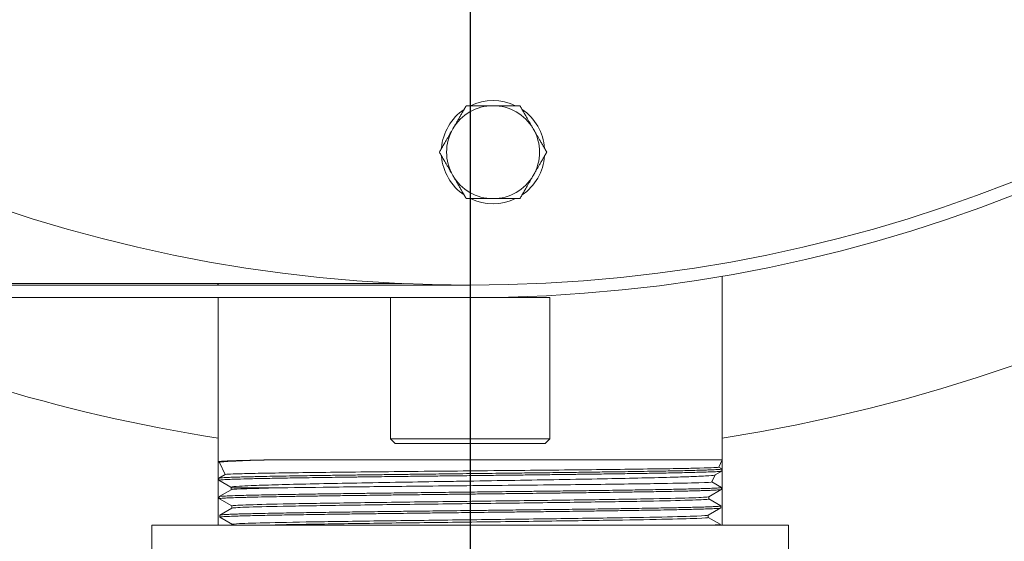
# Model space of a CAD drawing. Header units: inches. Extents: x 1 to 669, y 0 to 417.
# Tile 172 of 256: x 102.64 to 107.28, y 360.34 to 362.8. Entities that reach past the tile are written whole.
import ezdxf

# ---------------------------------------------------------------- set-up
doc = ezdxf.new("R2010")
doc.units = ezdxf.units.IN
doc.header["$LTSCALE"] = 12
doc.header["$MEASUREMENT"] = 0
doc.layers.get('0').update_dxf_attribs({"linetype": 'CONTINUOUS'})
doc.layers.add('D', color=2, linetype='CONTINUOUS')
doc.layers.add('X', color=1, linetype='CONTINUOUS')
doc.layers.add('Leader', color=41, linetype='CONTINUOUS', lineweight=13)
doc.styles.get("Standard").update_dxf_attribs({"font": 'SIMPLEX.SHX', "width": 0.875})
doc.dimstyles.new('STANDARD$0', dxfattribs={"dimscale": 32, "dimtxt": 0.09375, "dimasz": 0.0625, "dimexe": 0.03125, "dimexo": 0.03125, "dimgap": 0.03125, "dimtad": 1, "dimtih": 1, "dimtoh": 1, "dimdec": 4, "dimzin": 12, "dimdsep": 46, "dimlunit": 5, "dimtxsty": 'Standard', "dimcen": -0.03125, "dimclrd": 256, "dimclre": 256, "dimclrt": 256, "dimadec": 0, "dimazin": 0, "dimtfac": 0.875, "dimtdec": 4, "dimtofl": 0, "dimtmove": 0, "dimatfit": 3, "dimfxl": 0, "dimtolj": 1, "dimtzin": 12, "dimlwd": 13, "dimlwe": 13, "dimarcsym": 0})

# ---------------------------------------------------------------- blocks, each defined once
blk = doc.blocks.new('*D15')
at = {"layer": 'D', "linetype": 'Continuous', "lineweight": 13}
for p, q in [((140.3262, 367.0834), (140.3262, 305.4684)), ((43.5878, 363.2643), (43.5878, 305.4684)), ((45.5878, 306.4684), (138.3262, 306.4684))]:
    blk.add_line(p, q, dxfattribs=at)
at = {"layer": 'D', "linetype": 'Continuous'}
for points in [[(45.5878, 306.8017), (45.5878, 306.135), (43.5878, 306.4684)], [(138.3262, 306.8017), (138.3262, 306.135), (140.3262, 306.4684)]]:
    blk.add_solid(points, dxfattribs=at)
at = {"layer": 'D', "linetype": 'Continuous', "lineweight": -3, "insert": (88.1614, 308.9684), "char_height": 3, "attachment_point": 5}
blk.add_mtext('\\A1;97{}{\\C2;%%p1}', dxfattribs=at)
blk = doc.blocks.new('*D16')
at = {"layer": 'D', "linetype": 'Continuous', "lineweight": 13}
for p, q in [((106.3522, 412.3009), (163.557, 412.3009)), ((162.557, 410.3009), (162.557, 377.227)), ((162.557, 327.328), (162.557, 372.227)), ((105.7696, 325.328), (163.557, 325.328))]:
    blk.add_line(p, q, dxfattribs=at)
at = {"layer": 'D', "linetype": 'Continuous'}
for points in [[(162.2237, 410.3009), (162.8904, 410.3009), (162.557, 412.3009)], [(162.2237, 327.328), (162.8904, 327.328), (162.557, 325.328)]]:
    blk.add_solid(points, dxfattribs=at)
at = {"layer": 'D', "linetype": 'Continuous', "lineweight": -3, "insert": (162.557, 374.727), "char_height": 3, "attachment_point": 5}
blk.add_mtext('\\A1;87{}{\\C2;%%p1}', dxfattribs=at)
blk = doc.blocks.new('*D18')
at = {"layer": 'D', "linetype": 'Continuous', "lineweight": 13}
for p, q in [((137.8783, 368.4605), (151.0617, 368.4605)), ((150.0617, 366.4605), (150.0617, 349.3942)), ((150.0617, 327.3279), (150.0617, 344.3942)), ((105.7637, 325.3279), (151.0617, 325.3279))]:
    blk.add_line(p, q, dxfattribs=at)
at = {"layer": 'D', "linetype": 'Continuous'}
for points in [[(149.7283, 366.4605), (150.395, 366.4605), (150.0617, 368.4605)], [(149.7283, 327.3279), (150.395, 327.3279), (150.0617, 325.3279)]]:
    blk.add_solid(points, dxfattribs=at)
at = {"layer": 'D', "linetype": 'Continuous', "lineweight": -3, "insert": (150.0617, 346.8942), "char_height": 3, "attachment_point": 5}
blk.add_mtext('\\A1;43', dxfattribs=at)
blk = doc.blocks.new('*D20')
at = {"layer": 'D', "linetype": 'Continuous', "lineweight": 13}
for p, q in [((76.7637, 367.4605), (76.7637, 312.2413)), ((132.7637, 367.4605), (132.7637, 312.2413)), ((130.7637, 313.2413), (78.7637, 313.2413))]:
    blk.add_line(p, q, dxfattribs=at)
at = {"layer": 'D', "linetype": 'Continuous'}
for points in [[(78.7637, 313.5747), (78.7637, 312.908), (76.7637, 313.2413)], [(130.7637, 313.5747), (130.7637, 312.908), (132.7637, 313.2413)]]:
    blk.add_solid(points, dxfattribs=at)
at = {"layer": 'D', "linetype": 'Continuous', "lineweight": -3, "insert": (97.2028, 315.7413), "char_height": 3, "attachment_point": 5}
blk.add_mtext('\\A1;56', dxfattribs=at)
blk = doc.blocks.new('GASTRAIN TOP')
at = {"layer": 'X', "lineweight": 0}
for p, q in [((-34.7721, 373.6286), (-34.7721, 372.4549)), ((-37.1471, 373.527), (-37.1471, 372.4549)), ((-34.4596, 372.4549), (-37.4596, 372.4549)), ((-37.4596, 371.9549), (-37.4596, 372.4549)), ((-34.4596, 371.9549), (-34.4596, 372.4549))]:
    blk.add_line(p, q, dxfattribs=at)
at = {"layer": 'X', "linetype": 'Continuous', "lineweight": 15}
blk.add_line((-37.1482, 373.5938), (-37.1482, 373.5863), dxfattribs=at)

msp = doc.modelspace()

# ---------------------------------------------------------------- linework, layer by layer
at = {"lineweight": 0}
for radius, start, end in [(28, 191.850407, 65.469438), (11.0625, 287.515572, 135.296106), (10.75, 278.311838, 0), (10.75, 220.60686, 261.688162)]:
    msp.add_arc((104.76366, 368.48844), radius, start, end, dxfattribs=at)
at = {"layer": 'Leader', "linetype": 'Continuous', "lineweight": -3}
msp.add_line((104.76366, 367.08555), (104.76366, 336.25162), dxfattribs=at)
at = {"layer": 'X', "lineweight": 0}
for p, q in [((104.6295, 362.1959), (104.62864, 362.19597)), ((104.6295, 362.15783), (104.62864, 362.15776)), ((105.95116, 361.59315), (105.95116, 360.72764)), ((95.58166, 361.55844), (104.44116, 361.55844)), ((104.76366, 361.55094), (95.58316, 361.55094)), ((103.57616, 361.55844), (103.57616, 361.55094)), ((104.76366, 361.49164), (95.58316, 361.49164)), ((103.57616, 361.49164), (103.57616, 360.72764)), ((104.38866, 360.82637), (104.38866, 361.49164)), ((104.76366, 361.49164), (105.13866, 361.49164)), ((105.13866, 360.82637), (105.13866, 361.49164)), ((105.13866, 360.82637), (104.38866, 360.82637)), ((104.41088, 360.80414), (104.38866, 360.82637)), ((105.11644, 360.80414), (105.13866, 360.82637)), ((104.41088, 360.80414), (105.11644, 360.80414)), ((103.57645, 360.71819), (103.57616, 360.72764)), ((103.58217, 360.71475), (103.5767, 360.71791)), ((103.60863, 360.65801), (103.58209, 360.71493)), ((105.95116, 360.72764), (103.84304, 360.72764)), ((105.95116, 360.72764), (105.93489, 360.69276)), ((105.93495, 360.69288), (105.94957, 360.68443)), ((105.94981, 360.68415), (105.94951, 360.67469)), ((103.57916, 360.63121), (103.57887, 360.64067)), ((103.57911, 360.64096), (103.60884, 360.65812)), ((105.91789, 360.65631), (105.90238, 360.62303)), ((105.94928, 360.67443), (105.91757, 360.65612)), ((103.63668, 360.59786), (103.57941, 360.63093)), ((103.63806, 360.5949), (103.63659, 360.59806)), ((103.63806, 360.58649), (103.63806, 360.5949)), ((105.90243, 360.62315), (105.94685, 360.5975)), ((105.9471, 360.5972), (105.9468, 360.58775)), ((103.58187, 360.54427), (103.58157, 360.55373)), ((103.58181, 360.55401), (103.63832, 360.58664)), ((105.94656, 360.58747), (105.88763, 360.55344)), ((105.88788, 360.54287), (105.88788, 360.55359)), ((103.64079, 360.51011), (103.58211, 360.544)), ((103.58453, 360.46705), (103.64104, 360.49969)), ((103.64079, 360.49954), (103.64079, 360.51026)), ((105.94386, 360.50051), (105.88495, 360.46649)), ((105.88788, 360.54301), (105.94415, 360.51052)), ((105.94439, 360.51024), (105.9441, 360.50078)), ((103.58458, 360.45731), (103.58428, 360.46676)), ((103.64349, 360.42315), (103.58483, 360.45702)), ((105.8852, 360.45591), (105.8852, 360.46663)), ((105.8852, 360.45606), (105.94144, 360.42358)), ((106.26366, 360.41944), (103.26366, 360.41944)), ((103.26366, 359.91944), (103.26366, 360.41944)), ((103.64349, 360.41944), (103.64349, 360.4233)), ((105.94168, 360.4233), (105.94156, 360.41944)), ((106.26366, 359.91944), (106.26366, 360.41944))]:
    msp.add_line(p, q, dxfattribs=at)
msp.add_circle((104.76366, 368.48844), 6.9375, dxfattribs=at)
for centre, radius, start, end in [((104.76366, 368.48844), 6.9968, 270, 90), ((104.76366, 368.48844), 7.75, 278.813913, 0), ((104.87139, 362.17686), 0.2435, 64.07721, 115.92279), ((104.87139, 362.17686), 0.2435, 124.07721, 175.5), ((104.87139, 362.17686), 0.219, 90, 150), ((104.87139, 362.17686), 0.219, 30, 90), ((104.87139, 362.17686), 0.2435, 4.07721, 55.92279), ((104.87139, 362.17686), 0.219, 150, 210), ((104.87139, 362.17686), 0.219, 330, 30), ((104.87139, 362.17686), 0.2435, 184.5, 235.92279), ((104.87139, 362.17686), 0.2435, 304.07721, 355.92279), ((104.87139, 362.17686), 0.219, 210, 270), ((104.87139, 362.17686), 0.219, 270, 330), ((104.87139, 362.17686), 0.2435, 244.07721, 295.92279), ((104.76366, 368.48844), 7.75, 244.53031, 261.186087)]:
    msp.add_arc(centre, radius, start, end, dxfattribs=at)
for points, weights in [([(104.74495, 362.39586), (104.71107, 362.33718), (104.68173, 362.28636)], [1.76277349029, 1.89912449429, 1.89912449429]), ([(104.87139, 362.39586), (104.81271, 362.39586), (104.74495, 362.39586)], [1.89912449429, 1.89912449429, 1.76277349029]), ([(104.99783, 362.39586), (104.93007, 362.39586), (104.87139, 362.39586)], [1.76277349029, 1.89912449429, 1.89912449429]), ([(105.06105, 362.28636), (105.03171, 362.33718), (104.99783, 362.39586)], [1.89912449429, 1.89912449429, 1.76277349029]), ([(104.68173, 362.28636), (104.65239, 362.23554), (104.61851, 362.17686)], [1.89912449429, 1.89912449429, 1.76277349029]), ([(105.12427, 362.17686), (105.09039, 362.23554), (105.06105, 362.28636)], [1.76277349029, 1.89912449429, 1.89912449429]), ([(104.61851, 362.17686), (104.65239, 362.11818), (104.68173, 362.06736)], [1.76277349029, 1.89912449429, 1.89912449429]), ([(105.06105, 362.06736), (105.09039, 362.11818), (105.12427, 362.17686)], [1.89912449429, 1.89912449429, 1.76277349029]), ([(104.68173, 362.06736), (104.71107, 362.01654), (104.74495, 361.95786)], [1.89912449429, 1.89912449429, 1.76277349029]), ([(104.99783, 361.95786), (105.03171, 362.01654), (105.06105, 362.06736)], [1.76277349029, 1.89912449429, 1.89912449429]), ([(104.74495, 361.95786), (104.81271, 361.95786), (104.87139, 361.95786)], [1.76277349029, 1.89912449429, 1.89912449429]), ([(104.87139, 361.95786), (104.93007, 361.95786), (104.99783, 361.95786)], [1.89912449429, 1.89912449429, 1.76277349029])]:
    msp.add_rational_spline(points, weights, degree=2, dxfattribs=at)
for points, knots in [([(103.5767, 360.71791), (103.5763, 360.71814), (103.57639, 360.71837), (103.57791, 360.71897), (103.58015, 360.71933), (103.58522, 360.71986), (103.58702, 360.72003), (103.59077, 360.72033), (103.59265, 360.72047), (103.60113, 360.72104), (103.60925, 360.72148), (103.62507, 360.72217), (103.63173, 360.72244), (103.64633, 360.72297), (103.65428, 360.72323), (103.67432, 360.72385), (103.6869, 360.7242), (103.70573, 360.72469), (103.71108, 360.72483), (103.73923, 360.72553), (103.76444, 360.7261), (103.79966, 360.72682), (103.80744, 360.72697), (103.82438, 360.7273), (103.8336, 360.72747), (103.84304, 360.72764)], [-2.1220649, -2.1220649, -2.1220649, -2.1220649, -1.9723639, -1.9723639, -1.7284682, -1.7284682, -1.6211033, -1.6211033, -1.5318636, -1.5318636, -1.2509911, -1.2509911, -1.077679, -1.077679, -0.9035286, -0.9035286, -0.6698507, -0.6698507, -0.5810158, -0.5810158, -0.214647, -0.214647, -0.1138912, -0.1138912, -0.000001, -0.000001, -0.000001, -0.000001]), ([(105.94981, 360.68415), (105.94979, 360.68375), (105.94826, 360.68336), (105.94364, 360.68274), (105.94166, 360.68253), (105.93325, 360.68179), (105.92462, 360.68125), (105.90641, 360.68038), (105.89836, 360.68005), (105.88153, 360.67943), (105.873, 360.67915), (105.85943, 360.67873), (105.85494, 360.6786), (105.84442, 360.67829), (105.83829, 360.67812), (105.81926, 360.6776), (105.80564, 360.67726), (105.77999, 360.67665), (105.76835, 360.67639), (105.74031, 360.67579), (105.72355, 360.67546), (105.69235, 360.67487), (105.67825, 360.67461), (105.65619, 360.67422), (105.64859, 360.67408), (105.62247, 360.67363), (105.6034, 360.67331), (105.5595, 360.67259), (105.53437, 360.6722), (105.46934, 360.67122), (105.42839, 360.67064), (105.37044, 360.66986), (105.35494, 360.66965), (105.311, 360.66906), (105.28212, 360.66868), (105.22447, 360.66793), (105.19575, 360.66757), (105.13056, 360.66676), (105.0939, 360.66632), (105.04013, 360.66568), (105.02341, 360.66548), (105.00068, 360.66521), (104.99473, 360.66514), (104.97138, 360.66486), (104.95391, 360.66466), (104.89046, 360.6639), (104.84419, 360.66335), (104.75233, 360.66228), (104.70683, 360.66175), (104.64132, 360.66099), (104.62116, 360.66076), (104.5762, 360.66023), (104.55143, 360.65993), (104.50176, 360.65933), (104.47688, 360.65903), (104.44141, 360.6586), (104.43065, 360.65847), (104.39238, 360.658), (104.36514, 360.65767), (104.30926, 360.65698), (104.28071, 360.65662), (104.23983, 360.65609), (104.22711, 360.65593), (104.19018, 360.65544), (104.16632, 360.65511), (104.11807, 360.65444), (104.09376, 360.6541), (104.03613, 360.65327), (104.0035, 360.65279), (103.95687, 360.65206), (103.94176, 360.65182), (103.90694, 360.65125), (103.88756, 360.65091), (103.84656, 360.65017), (103.8253, 360.64977), (103.77958, 360.64886), (103.75591, 360.64836), (103.72371, 360.64761), (103.71362, 360.64736), (103.69184, 360.64679), (103.68049, 360.64647), (103.65714, 360.64575), (103.64559, 360.64536), (103.62688, 360.64464), (103.61932, 360.64432), (103.60656, 360.6437), (103.60123, 360.6434), (103.59544, 360.64301), (103.59422, 360.64292), (103.59087, 360.64267), (103.58892, 360.6425), (103.58314, 360.64193), (103.58055, 360.64152), (103.57908, 360.64098), (103.57889, 360.64083), (103.57887, 360.64069), (103.57887, 360.64068), (103.57887, 360.64067)], [-18.9121517, -18.9121517, -18.9121517, -18.9121517, -18.6477786, -18.6477786, -18.5117861, -18.5117861, -18.1652255, -18.1652255, -17.9468089, -17.9468089, -17.7583784, -17.7583784, -17.6702115, -17.6702115, -17.5583925, -17.5583925, -17.3365364, -17.3365364, -17.1672146, -17.1672146, -16.9463689, -16.9463689, -16.7757478, -16.7757478, -16.6882866, -16.6882866, -16.4801746, -16.4801746, -16.2253499, -16.2253499, -15.8435758, -15.8435758, -15.7067905, -15.7067905, -15.4606335, -15.4606335, -15.2245761, -15.2245761, -14.9324912, -14.9324912, -14.8017502, -14.8017502, -14.7555079, -14.7555079, -14.6205127, -14.6205127, -14.2668483, -14.2668483, -13.9202406, -13.9202406, -13.7657395, -13.7657395, -13.5743124, -13.5743124, -13.3794213, -13.3794213, -13.2941425, -13.2941425, -13.0746702, -13.0746702, -12.8378679, -12.8378679, -12.7294242, -12.7294242, -12.520291, -12.520291, -12.2977067, -12.2977067, -11.9785663, -11.9785663, -11.8201505, -11.8201505, -11.6037419, -11.6037419, -11.3434999, -11.3434999, -11.0110935, -11.0110935, -10.8479751, -10.8479751, -10.6402062, -10.6402062, -10.385272, -10.385272, -10.1731056, -10.1731056, -9.9753813, -9.9753813, -9.9183315, -9.9183315, -9.809803, -9.809803, -9.5472175, -9.5472175, -9.4564049, -9.4564049, -9.4508316, -9.4508316, -9.4508316, -9.4508316]), ([(103.84304, 360.72764), (103.77397, 360.72594), (103.71739, 360.72417), (103.63196, 360.72075), (103.60369, 360.71899), (103.58454, 360.71649), (103.58172, 360.71572), (103.58209, 360.71493)], [0.000001, 0.000001, 0.000001, 0.000001, 0.8407218, 0.8407218, 1.6824354, 1.6824354, 2.0658438, 2.0658438, 2.0658438, 2.0658438]), ([(103.60884, 360.65812), (103.60886, 360.65814), (103.60888, 360.65815), (103.60965, 360.65853), (103.61227, 360.6589), (103.62513, 360.65995), (103.64003, 360.66061), (103.68404, 360.66203), (103.71408, 360.66278), (103.7876, 360.66423), (103.83083, 360.66496), (103.90372, 360.66606), (103.92887, 360.66642), (104.00847, 360.66748), (104.06661, 360.66818), (104.19043, 360.66961), (104.25574, 360.67032), (104.3957, 360.67175), (104.47025, 360.6725), (104.6157, 360.67393), (104.686, 360.67459), (104.83587, 360.67601), (104.91519, 360.67678), (105.06666, 360.67825), (105.13865, 360.67895), (105.24351, 360.68004), (105.27825, 360.68041), (105.37545, 360.68146), (105.43555, 360.68212), (105.55235, 360.68354), (105.60817, 360.68429), (105.70141, 360.68565), (105.74015, 360.68628), (105.8007, 360.68742), (105.82431, 360.68793), (105.87366, 360.68914), (105.8959, 360.68984), (105.9191, 360.69095), (105.92514, 360.69134), (105.93281, 360.69207), (105.93473, 360.69242), (105.93489, 360.69276)], [9.2526546, 9.2526546, 9.2526546, 9.2526546, 9.2615466, 9.2615466, 9.5517201, 9.5517201, 10.0958501, 10.0958501, 10.6823357, 10.6823357, 11.2662641, 11.2662641, 11.5492558, 11.5492558, 12.1192939, 12.1192939, 12.6838574, 12.6838574, 13.2771159, 13.2771159, 13.8163087, 13.8163087, 14.4234981, 14.4234981, 14.9963363, 14.9963363, 15.2891065, 15.2891065, 15.8364528, 15.8364528, 16.428601, 16.428601, 16.9395729, 16.9395729, 17.3427183, 17.3427183, 17.91831, 17.91831, 18.2245835, 18.2245835, 18.5080879, 18.5080879, 18.5080879, 18.5080879]), ([(103.57941, 360.63093), (103.57923, 360.63104), (103.57915, 360.63114), (103.57924, 360.63183), (103.58244, 360.63242), (103.59011, 360.63312), (103.59163, 360.63325), (103.59715, 360.63366), (103.60178, 360.63395), (103.61257, 360.63453), (103.61873, 360.63481), (103.63054, 360.63531), (103.63582, 360.63552), (103.65717, 360.63631), (103.67573, 360.63689), (103.70174, 360.63759), (103.70657, 360.63771), (103.72294, 360.63813), (103.73504, 360.63841), (103.76083, 360.63899), (103.77456, 360.63928), (103.79901, 360.63979), (103.80938, 360.63999), (103.84969, 360.64078), (103.8817, 360.64136), (103.93936, 360.64233), (103.96381, 360.64271), (104.01007, 360.64342), (104.03155, 360.64374), (104.06804, 360.64427), (104.08272, 360.64448), (104.13753, 360.64526), (104.17905, 360.64584), (104.23156, 360.64653), (104.24123, 360.64665), (104.27709, 360.64711), (104.30368, 360.64745), (104.35011, 360.64802), (104.36977, 360.64826), (104.40528, 360.6487), (104.42107, 360.64889), (104.45203, 360.64927), (104.46719, 360.64946), (104.51197, 360.65), (104.54177, 360.65036), (104.5977, 360.65103), (104.62377, 360.65133), (104.67912, 360.65197), (104.70842, 360.65231), (104.75215, 360.65282), (104.76656, 360.65298), (104.8077, 360.65347), (104.83441, 360.65378), (104.89214, 360.65447), (104.92312, 360.65484), (104.98006, 360.65551), (105.00608, 360.65582), (105.06477, 360.65651), (105.0973, 360.6569), (105.14218, 360.65745), (105.15489, 360.6576), (105.19917, 360.65816), (105.23032, 360.65856), (105.28448, 360.65926), (105.30771, 360.65957), (105.35867, 360.66024), (105.38616, 360.66061), (105.4363, 360.6613), (105.45909, 360.66162), (105.49556, 360.66216), (105.50959, 360.66237), (105.55241, 360.66303), (105.58029, 360.66348), (105.62187, 360.66417), (105.63643, 360.66442), (105.66687, 360.66495), (105.68261, 360.66523), (105.71377, 360.66582), (105.72912, 360.66612), (105.75019, 360.66655), (105.75647, 360.66669), (105.79167, 360.66745), (105.8176, 360.6681), (105.84914, 360.66897), (105.85755, 360.66922), (105.87854, 360.66988), (105.89018, 360.67028), (105.90375, 360.67083), (105.90703, 360.67098), (105.92336, 360.67173), (105.9333, 360.67234), (105.94185, 360.67313), (105.94353, 360.67331), (105.94796, 360.67389), (105.9495, 360.67429), (105.94951, 360.67469)], [-9.5197873, -9.5197873, -9.5197873, -9.5197873, -9.4537663, -9.4537663, -9.0754167, -9.0754167, -8.9930216, -8.9930216, -8.8025647, -8.8025647, -8.6126034, -8.6126034, -8.4779134, -8.4779134, -8.1043595, -8.1043595, -8.0220132, -8.0220132, -7.8328163, -7.8328163, -7.639685, -7.639685, -7.5049119, -7.5049119, -7.1315091, -7.1315091, -6.8756745, -6.8756745, -6.6656132, -6.6656132, -6.5281941, -6.5281941, -6.1604684, -6.1604684, -6.0781681, -6.0781681, -5.8572559, -5.8572559, -5.6979318, -5.6979318, -5.5720214, -5.5720214, -5.4524475, -5.4524475, -5.2207389, -5.2207389, -5.0204921, -5.0204921, -4.7969162, -4.7969162, -4.6871423, -4.6871423, -4.4833829, -4.4833829, -4.2456998, -4.2456998, -4.0437237, -4.0437237, -3.7865512, -3.7865512, -3.684182, -3.684182, -3.4276704, -3.4276704, -3.229618, -3.229618, -2.9856054, -2.9856054, -2.7730619, -2.7730619, -2.6364887, -2.6364887, -2.3480879, -2.3480879, -2.1858851, -2.1858851, -1.998642, -1.998642, -1.800372, -1.800372, -1.7135189, -1.7135189, -1.3025851, -1.3025851, -1.1403151, -1.1403151, -0.8700177, -0.8700177, -0.7775312, -0.7775312, -0.3830753, -0.3830753, -0.2649199, -0.2649199, -0.000001, -0.000001, -0.000001, -0.000001]), ([(105.91757, 360.65612), (105.91546, 360.65489), (105.90566, 360.65366), (105.86894, 360.651), (105.84025, 360.64965), (105.77912, 360.64738), (105.75207, 360.64648), (105.67809, 360.64433), (105.62788, 360.6431), (105.52208, 360.64069), (105.46789, 360.63954), (105.3467, 360.6372), (105.27915, 360.63597), (105.14133, 360.63351), (105.07161, 360.63235), (104.92825, 360.62998), (104.8549, 360.62876), (104.74484, 360.62696), (104.70841, 360.62638), (104.60259, 360.62467), (104.53384, 360.62352), (104.39279, 360.6211), (104.32104, 360.61988), (104.18957, 360.61747), (104.1296, 360.61627), (104.01512, 360.61391), (103.96126, 360.61272), (103.88888, 360.61089), (103.86637, 360.61028), (103.80114, 360.60842), (103.76334, 360.60721), (103.71027, 360.60503), (103.69174, 360.6041), (103.65403, 360.60177), (103.6407, 360.60038), (103.63672, 360.59864), (103.63645, 360.59835), (103.63659, 360.59806)], [0.0590274, 0.0590274, 0.0590274, 0.0590274, 0.6454197, 0.6454197, 1.2995004, 1.2995004, 1.7118507, 1.7118507, 2.3071071, 2.3071071, 2.8363992, 2.8363992, 3.4188174, 3.4188174, 3.9713398, 3.9713398, 4.5313883, 4.5313883, 4.8082937, 4.8082937, 5.3386781, 5.3386781, 5.9211249, 5.9211249, 6.4597952, 6.4597952, 7.0226609, 7.0226609, 7.2994063, 7.2994063, 7.8784868, 7.8784868, 8.2973544, 8.2973544, 8.9561411, 8.9561411, 9.0876506, 9.0876506, 9.0876506, 9.0876506]), ([(105.9471, 360.5972), (105.94709, 360.59681), (105.94563, 360.59641), (105.94152, 360.59584), (105.94003, 360.59567), (105.93235, 360.59494), (105.92346, 360.59438), (105.90869, 360.59368), (105.90554, 360.59353), (105.89158, 360.59293), (105.87911, 360.59247), (105.85676, 360.59175), (105.8481, 360.59149), (105.816, 360.59059), (105.78968, 360.58996), (105.75276, 360.58917), (105.74518, 360.58901), (105.71597, 360.58841), (105.69306, 360.58796), (105.65454, 360.58725), (105.63984, 360.58699), (105.59416, 360.58621), (105.56182, 360.5857), (105.51234, 360.58495), (105.49651, 360.58471), (105.46029, 360.58418), (105.43974, 360.58388), (105.39751, 360.58328), (105.37582, 360.58298), (105.34403, 360.58255), (105.33425, 360.58242), (105.2847, 360.58176), (105.24381, 360.58124), (105.18293, 360.58048), (105.16373, 360.58024), (105.12075, 360.57971), (105.0969, 360.57942), (105.04811, 360.57882), (105.02316, 360.57852), (104.98707, 360.57808), (104.97607, 360.57795), (104.91996, 360.57728), (104.87447, 360.57676), (104.80874, 360.576), (104.78868, 360.57576), (104.74851, 360.57529), (104.72842, 360.57506), (104.66761, 360.57433), (104.627, 360.57385), (104.53903, 360.57281), (104.49187, 360.57225), (104.42737, 360.57148), (104.40941, 360.57126), (104.36002, 360.57065), (104.32891, 360.57026), (104.27036, 360.5695), (104.24285, 360.56914), (104.18285, 360.56835), (104.15067, 360.56792), (104.09824, 360.5672), (104.0775, 360.56691), (104.02814, 360.56618), (104.00005, 360.56575), (103.95134, 360.56498), (103.93035, 360.56463), (103.88197, 360.56381), (103.85535, 360.56334), (103.81709, 360.56262), (103.80428, 360.56237), (103.77549, 360.56178), (103.7599, 360.56144), (103.72773, 360.56069), (103.71154, 360.56028), (103.67668, 360.55933), (103.65914, 360.5588), (103.63829, 360.55804), (103.6328, 360.55783), (103.62179, 360.55736), (103.61643, 360.55711), (103.60562, 360.55654), (103.6005, 360.55622), (103.59451, 360.55577), (103.5929, 360.55564), (103.58495, 360.55492), (103.58165, 360.55434), (103.58157, 360.55374), (103.58157, 360.55374), (103.58157, 360.55373)], [-18.8692424, -18.8692424, -18.8692424, -18.8692424, -18.6124673, -18.6124673, -18.5029654, -18.5029654, -18.1326097, -18.1326097, -18.039558, -18.039558, -17.742708, -17.742708, -17.5745144, -17.5745144, -17.1571105, -17.1571105, -17.0528969, -17.0528969, -16.7654729, -16.7654729, -16.5972047, -16.5972047, -16.2580711, -16.2580711, -16.103404, -16.103404, -15.9112641, -15.9112641, -15.7170107, -15.7170107, -15.6317409, -15.6317409, -15.2882652, -15.2882652, -15.1323071, -15.1323071, -14.9423778, -14.9423778, -14.7471293, -14.7471293, -14.6618442, -14.6618442, -14.3132229, -14.3132229, -14.1602657, -14.1602657, -14.007152, -14.007152, -13.6963482, -13.6963482, -13.3291217, -13.3291217, -13.1859969, -13.1859969, -12.9325563, -12.9325563, -12.70059, -12.70059, -12.416592, -12.416592, -12.2240522, -12.2240522, -11.9474313, -11.9474313, -11.7247198, -11.7247198, -11.4145248, -11.4145248, -11.2496187, -11.2496187, -11.0292178, -11.0292178, -10.7666646, -10.7666646, -10.411993, -10.411993, -10.2719687, -10.2719687, -10.108826, -10.108826, -9.9042989, -9.9042989, -9.8186401, -9.8186401, -9.4345707, -9.4345707, -9.429036, -9.429036, -9.429036, -9.429036]), ([(103.63806, 360.5949), (103.63806, 360.5949), (103.63822, 360.5949), (103.64082, 360.59493), (103.65143, 360.59501), (103.68862, 360.59522), (103.71496, 360.59519), (103.78327, 360.59532), (103.82581, 360.59548), (103.87555, 360.5955)], [0.5239215, 0.5239215, 0.5239215, 0.5239215, 0.6064127, 0.6064127, 1.2063078, 1.2063078, 1.7982908, 1.7982908, 2.4126162, 2.4126162, 2.4126162, 2.4126162]), ([(103.87555, 360.5955), (103.86291, 360.59525), (103.85071, 360.59499), (103.76982, 360.59325), (103.71692, 360.59176), (103.65544, 360.58906), (103.64041, 360.58785), (103.63832, 360.58664)], [0.2042904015, 0.2042904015, 0.2042904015, 0.2042904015, 0.2049060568, 0.2049060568, 0.2085366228, 0.2085366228, 0.2114848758, 0.2114848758, 0.2114848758, 0.2114848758]), ([(103.87555, 360.5955), (103.95146, 360.59671), (104.04311, 360.59796), (104.25083, 360.60037), (104.36531, 360.60162), (104.55347, 360.60351), (104.62248, 360.60419), (104.76636, 360.60562), (104.84096, 360.60634), (104.98981, 360.60781), (105.06371, 360.60857), (105.2036, 360.61001), (105.26952, 360.6107), (105.39518, 360.61213), (105.45457, 360.61285), (105.5668, 360.61428), (105.61894, 360.61502), (105.74105, 360.617), (105.80028, 360.61818), (105.88096, 360.62063), (105.9018, 360.6218), (105.90238, 360.62303)], [0.000001, 0.000001, 0.000001, 0.000001, 0.9466667, 0.9466667, 1.8933186, 1.8933186, 2.4229511, 2.4229511, 2.9888129, 2.9888129, 3.5639159, 3.5639159, 4.112395, 4.112395, 4.6647968, 4.6647968, 5.2391992, 5.2391992, 6.1811945, 6.1811945, 7.1259579, 7.1259579, 7.1259579, 7.1259579]), ([(103.58211, 360.544), (103.58194, 360.5441), (103.58186, 360.5442), (103.58192, 360.54464), (103.58306, 360.54498), (103.58638, 360.54548), (103.58771, 360.54565), (103.59243, 360.54614), (103.59656, 360.54648), (103.60742, 360.54718), (103.61439, 360.54755), (103.63037, 360.54827), (103.63926, 360.54862), (103.66046, 360.54936), (103.67304, 360.54974), (103.69523, 360.55037), (103.70398, 360.55061), (103.73347, 360.55138), (103.75596, 360.5519), (103.79849, 360.5528), (103.81755, 360.55317), (103.85588, 360.55389), (103.87494, 360.55422), (103.90604, 360.55476), (103.91751, 360.55496), (103.94041, 360.55534), (103.95181, 360.55553), (103.98691, 360.55609), (104.01125, 360.55647), (104.05887, 360.55718), (104.08196, 360.55751), (104.13501, 360.55825), (104.16526, 360.55865), (104.21221, 360.55928), (104.22833, 360.55949), (104.28549, 360.56025), (104.32745, 360.56079), (104.39736, 360.56166), (104.42473, 360.56199), (104.47971, 360.56265), (104.5073, 360.56297), (104.5483, 360.56346), (104.56156, 360.56362), (104.58227, 360.56386), (104.5897, 360.56395), (104.62362, 360.56436), (104.65021, 360.56468), (104.70311, 360.5653), (104.72941, 360.56561), (104.76656, 360.56605), (104.77739, 360.56617), (104.81371, 360.5666), (104.83917, 360.56689), (104.88804, 360.56746), (104.91146, 360.56773), (104.95208, 360.56821), (104.96932, 360.56841), (105.03498, 360.56921), (105.08283, 360.56979), (105.14006, 360.5705), (105.15029, 360.57062), (105.184, 360.57104), (105.20725, 360.57133), (105.2531, 360.5719), (105.27569, 360.57219), (105.31378, 360.57269), (105.32944, 360.5729), (105.38738, 360.57369), (105.42834, 360.57426), (105.49414, 360.57522), (105.51989, 360.5756), (105.56573, 360.57631), (105.58606, 360.57663), (105.61366, 360.57709), (105.6215, 360.57722), (105.64333, 360.5776), (105.65704, 360.57785), (105.68926, 360.57844), (105.70734, 360.57879), (105.73719, 360.57939), (105.74937, 360.57964), (105.77366, 360.58017), (105.7857, 360.58044), (105.80685, 360.58094), (105.81613, 360.58117), (105.8302, 360.58154), (105.83528, 360.58168), (105.84856, 360.58206), (105.85646, 360.5823), (105.87497, 360.58289), (105.88498, 360.58325), (105.90032, 360.58386), (105.90617, 360.58411), (105.91999, 360.58477), (105.927, 360.58517), (105.9345, 360.58573), (105.93632, 360.58589), (105.94382, 360.58661), (105.94679, 360.58718), (105.9468, 360.58775)], [-9.4970898, -9.4970898, -9.4970898, -9.4970898, -9.4321053, -9.4321053, -9.2076132, -9.2076132, -9.1000739, -9.1000739, -8.8861354, -8.8861354, -8.646398, -8.646398, -8.4180391, -8.4180391, -8.1609499, -8.1609499, -8.0078425, -8.0078425, -7.6702967, -7.6702967, -7.423668, -7.423668, -7.2001854, -7.2001854, -7.0740553, -7.0740553, -6.9537386, -6.9537386, -6.7105658, -6.7105658, -6.4933512, -6.4933512, -6.2237881, -6.2237881, -6.0854414, -6.0854414, -5.7389269, -5.7389269, -5.5204404, -5.5204404, -5.3045644, -5.3045644, -5.2019377, -5.2019377, -5.1446545, -5.1446545, -4.9408757, -4.9408757, -4.740369, -4.740369, -4.6577928, -4.6577928, -4.4635636, -4.4635636, -4.2839689, -4.2839689, -4.1507214, -4.1507214, -3.7745344, -3.7745344, -3.6921531, -3.6921531, -3.501909, -3.501909, -3.3119456, -3.3119456, -3.176648, -3.176648, -2.8049943, -2.8049943, -2.5529111, -2.5529111, -2.3399517, -2.3399517, -2.2536081, -2.2536081, -2.095933, -2.095933, -1.8714275, -1.8714275, -1.7060702, -1.7060702, -1.5272445, -1.5272445, -1.3749962, -1.3749962, -1.2847214, -1.2847214, -1.1309792, -1.1309792, -0.9012708, -0.9012708, -0.7356798, -0.7356798, -0.4673627, -0.4673627, -0.3674866, -0.3674866, -0.000001, -0.000001, -0.000001, -0.000001]), ([(105.88763, 360.55344), (105.88676, 360.55294), (105.88367, 360.55243), (105.86263, 360.55044), (105.82731, 360.54895), (105.72118, 360.54597), (105.65038, 360.54448), (105.4806, 360.54149), (105.38166, 360.54), (105.16585, 360.53702), (105.04902, 360.53553), (104.80952, 360.53255), (104.68691, 360.53106), (104.44854, 360.52807), (104.33283, 360.52658), (104.12027, 360.5236), (104.02346, 360.52211), (103.85872, 360.51913), (103.79082, 360.51764), (103.69093, 360.51466), (103.65897, 360.51316), (103.64273, 360.5112), (103.64079, 360.51073), (103.64079, 360.51026)], [0.247250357, 0.247250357, 0.247250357, 0.247250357, 0.248472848, 0.248472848, 0.252103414, 0.252103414, 0.25573398, 0.25573398, 0.259364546, 0.259364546, 0.262995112, 0.262995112, 0.266625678, 0.266625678, 0.270256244, 0.270256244, 0.27388681, 0.27388681, 0.277517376, 0.277517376, 0.281147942, 0.281147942, 0.282293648, 0.282293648, 0.282293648, 0.282293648]), ([(105.94439, 360.51024), (105.94437, 360.50967), (105.94134, 360.50911), (105.93353, 360.50837), (105.93149, 360.5082), (105.92446, 360.50768), (105.91864, 360.50733), (105.90658, 360.50672), (105.90081, 360.50646), (105.88568, 360.50584), (105.87578, 360.50549), (105.85675, 360.50488), (105.84815, 360.50462), (105.83415, 360.50423), (105.82917, 360.50409), (105.81512, 360.50372), (105.80574, 360.50348), (105.78536, 360.50298), (105.7743, 360.50272), (105.75089, 360.5022), (105.73853, 360.50194), (105.70895, 360.50134), (105.6914, 360.50101), (105.65873, 360.50041), (105.64394, 360.50015), (105.62083, 360.49976), (105.61287, 360.49963), (105.58492, 360.49916), (105.56434, 360.49882), (105.51787, 360.49809), (105.49173, 360.49769), (105.42841, 360.49677), (105.39057, 360.49625), (105.33375, 360.49549), (105.31582, 360.49525), (105.27991, 360.49478), (105.26194, 360.49454), (105.20589, 360.49381), (105.16715, 360.49332), (105.08369, 360.49229), (105.03886, 360.49176), (104.97412, 360.49099), (104.95468, 360.49076), (104.91014, 360.49024), (104.88501, 360.48993), (104.83455, 360.48933), (104.80923, 360.48903), (104.77271, 360.4886), (104.76152, 360.48847), (104.70649, 360.48782), (104.6627, 360.48732), (104.59819, 360.48656), (104.57727, 360.48632), (104.52854, 360.48574), (104.50082, 360.4854), (104.44183, 360.48468), (104.41067, 360.48429), (104.33429, 360.48334), (104.28966, 360.48279), (104.22949, 360.48201), (104.21289, 360.48179), (104.17446, 360.48128), (104.15281, 360.48098), (104.11026, 360.48038), (104.08938, 360.48008), (104.05992, 360.47965), (104.05098, 360.47952), (104.00789, 360.47888), (103.97514, 360.47838), (103.92855, 360.47763), (103.9135, 360.47738), (103.87982, 360.4768), (103.86151, 360.47646), (103.82276, 360.47573), (103.8027, 360.47533), (103.75881, 360.4744), (103.73594, 360.47388), (103.70596, 360.47312), (103.69707, 360.47289), (103.67883, 360.47237), (103.66968, 360.47208), (103.65197, 360.47149), (103.64354, 360.47118), (103.63266, 360.47074), (103.62953, 360.47061), (103.61407, 360.46992), (103.60431, 360.46938), (103.59525, 360.46867), (103.59342, 360.46851), (103.59019, 360.46818), (103.5888, 360.468), (103.58546, 360.46748), (103.58432, 360.46713), (103.58428, 360.46678), (103.58428, 360.46677), (103.58428, 360.46676)], [-18.8254585, -18.8254585, -18.8254585, -18.8254585, -18.4542718, -18.4542718, -18.3446915, -18.3446915, -18.1194324, -18.1194324, -17.9510515, -17.9510515, -17.7186773, -17.7186773, -17.5494195, -17.5494195, -17.4604065, -17.4604065, -17.3059963, -17.3059963, -17.14057, -17.14057, -16.9713453, -16.9713453, -16.7518968, -16.7518968, -16.5810242, -16.5810242, -16.4932627, -16.4932627, -16.2775937, -16.2775937, -16.021909, -16.021909, -15.6779037, -15.6779037, -15.5226677, -15.5226677, -15.3710903, -15.3710903, -15.0551825, -15.0551825, -14.7025729, -14.7025729, -14.5522331, -14.5522331, -14.3595665, -14.3595665, -14.1664453, -14.1664453, -14.081189, -14.081189, -13.7470628, -13.7470628, -13.5858589, -13.5858589, -13.3698289, -13.3698289, -13.122074, -13.122074, -12.7542863, -12.7542863, -12.6118108, -12.6118108, -12.4202557, -12.4202557, -12.2277482, -12.2277482, -12.1424944, -12.1424944, -11.8126711, -11.8126711, -11.6487491, -11.6487491, -11.4352184, -11.4352184, -11.1770281, -11.1770281, -10.8343364, -10.8343364, -10.6784446, -10.6784446, -10.496518, -10.496518, -10.2985142, -10.2985142, -10.2131649, -10.2131649, -9.8544678, -9.8544678, -9.7478736, -9.7478736, -9.6363159, -9.6363159, -9.4126847, -9.4126847, -9.4073855, -9.4073855, -9.4073855, -9.4073855]), ([(103.58483, 360.45702), (103.58465, 360.45713), (103.58457, 360.45723), (103.58462, 360.45768), (103.58575, 360.45803), (103.59, 360.45869), (103.59291, 360.459), (103.60091, 360.45964), (103.6062, 360.45998), (103.61562, 360.46049), (103.61892, 360.46065), (103.63235, 360.46128), (103.64414, 360.46175), (103.66643, 360.46252), (103.67582, 360.46281), (103.69039, 360.46323), (103.69498, 360.46336), (103.71146, 360.4638), (103.72407, 360.46412), (103.74708, 360.46466), (103.75707, 360.46489), (103.7767, 360.46532), (103.78626, 360.46552), (103.82456, 360.46632), (103.85553, 360.46691), (103.89613, 360.46762), (103.90349, 360.46775), (103.92833, 360.46816), (103.94627, 360.46846), (103.98266, 360.46903), (104.00107, 360.46931), (104.03374, 360.4698), (104.04779, 360.47001), (104.10114, 360.4708), (104.14195, 360.47138), (104.21294, 360.47234), (104.24226, 360.47272), (104.29757, 360.47342), (104.32338, 360.47375), (104.36649, 360.47428), (104.38357, 360.4745), (104.44408, 360.47525), (104.48814, 360.4758), (104.56106, 360.47667), (104.58957, 360.477), (104.65266, 360.47774), (104.68727, 360.47814), (104.74019, 360.47876), (104.75842, 360.47898), (104.8243, 360.47976), (104.87186, 360.48033), (104.9298, 360.48101), (104.94048, 360.48114), (104.97969, 360.4816), (105.00805, 360.48193), (105.05646, 360.48251), (105.07661, 360.48275), (105.11259, 360.48319), (105.12847, 360.48339), (105.19109, 360.48417), (105.23688, 360.48476), (105.31147, 360.48574), (105.34094, 360.48612), (105.39339, 360.48683), (105.41658, 360.48715), (105.45303, 360.48767), (105.46663, 360.48787), (105.51625, 360.48861), (105.55085, 360.48915), (105.59918, 360.48994), (105.6143, 360.49019), (105.65033, 360.49081), (105.67074, 360.49117), (105.69915, 360.4917), (105.70791, 360.49187), (105.72325, 360.49218), (105.7299, 360.49231), (105.76543, 360.49305), (105.79167, 360.49367), (105.82465, 360.49452), (105.83382, 360.49476), (105.8569, 360.49542), (105.86985, 360.49583), (105.88519, 360.49639), (105.88891, 360.49653), (105.89677, 360.49685), (105.90082, 360.49702), (105.91571, 360.49771), (105.9245, 360.49823), (105.93968, 360.49942), (105.94408, 360.50009), (105.9441, 360.50078)], [-9.4771528, -9.4771528, -9.4771528, -9.4771528, -9.4114979, -9.4114979, -9.187669, -9.187669, -8.9855281, -8.9855281, -8.7615072, -8.7615072, -8.6540504, -8.6540504, -8.3543489, -8.3543489, -8.1642508, -8.1642508, -8.0806696, -8.0806696, -7.8727071, -7.8727071, -7.7246246, -7.7246246, -7.5929927, -7.5929927, -7.2139738, -7.2139738, -7.1315379, -7.1315379, -6.9399247, -6.9399247, -6.7544214, -6.7544214, -6.6189778, -6.6189778, -6.2485238, -6.2485238, -5.9977636, -5.9977636, -5.7847889, -5.7847889, -5.6468774, -5.6468774, -5.3001414, -5.3001414, -5.0801547, -5.0801547, -4.8156372, -4.8156372, -4.6766702, -4.6766702, -4.3135938, -4.3135938, -4.2313039, -4.2313039, -4.0110025, -4.0110025, -3.852176, -3.852176, -3.725239, -3.725239, -3.3481457, -3.3481457, -3.0928214, -3.0928214, -2.8824374, -2.8824374, -2.7541175, -2.7541175, -2.4067497, -2.4067497, -2.2421638, -2.2421638, -2.003173, -2.003173, -1.8927872, -1.8927872, -1.8052095, -1.8052095, -1.4148649, -1.4148649, -1.2525844, -1.2525844, -0.981667, -0.981667, -0.8894107, -0.8894107, -0.7769633, -0.7769633, -0.4470798, -0.4470798, -0.000001, -0.000001, -0.000001, -0.000001]), ([(105.88788, 360.54287), (105.88788, 360.54226), (105.88472, 360.54166), (105.86263, 360.53957), (105.82731, 360.53808), (105.72118, 360.5351), (105.65038, 360.53361), (105.4806, 360.53063), (105.38166, 360.52913), (105.16585, 360.52615), (105.04902, 360.52466), (104.80952, 360.52168), (104.68691, 360.52019), (104.44854, 360.51721), (104.33283, 360.51571), (104.12027, 360.51273), (104.02346, 360.51124), (103.85872, 360.50826), (103.79082, 360.50677), (103.69093, 360.50379), (103.65897, 360.50229), (103.64354, 360.50043), (103.64169, 360.50006), (103.64104, 360.49969)], [0.247010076, 0.247010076, 0.247010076, 0.247010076, 0.248472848, 0.248472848, 0.252103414, 0.252103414, 0.25573398, 0.25573398, 0.259364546, 0.259364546, 0.262995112, 0.262995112, 0.266625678, 0.266625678, 0.270256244, 0.270256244, 0.27388681, 0.27388681, 0.277517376, 0.277517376, 0.281147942, 0.281147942, 0.282053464, 0.282053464, 0.282053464, 0.282053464]), ([(105.88495, 360.46649), (105.88263, 360.46515), (105.86448, 360.46381), (105.79414, 360.46098), (105.73836, 360.45948), (105.59506, 360.4565), (105.50758, 360.45501), (105.30994, 360.45203), (105.19982, 360.45054), (104.96832, 360.44756), (104.84698, 360.44607), (104.60559, 360.44308), (104.48559, 360.44159), (104.25932, 360.43861), (104.15309, 360.43712), (103.96536, 360.43414), (103.8839, 360.43265), (103.75414, 360.42966), (103.70588, 360.42817), (103.65463, 360.42555), (103.64349, 360.42443), (103.64349, 360.4233)], [0.317821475, 0.317821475, 0.317821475, 0.317821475, 0.321084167, 0.321084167, 0.324714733, 0.324714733, 0.328345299, 0.328345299, 0.331975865, 0.331975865, 0.335606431, 0.335606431, 0.339236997, 0.339236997, 0.342867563, 0.342867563, 0.346498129, 0.346498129, 0.350128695, 0.350128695, 0.352874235, 0.352874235, 0.352874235, 0.352874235]), ([(105.8852, 360.45591), (105.8852, 360.45447), (105.86691, 360.45304), (105.79414, 360.45011), (105.73836, 360.44862), (105.59506, 360.44563), (105.50758, 360.44414), (105.30994, 360.44116), (105.19982, 360.43967), (104.96832, 360.43669), (104.84698, 360.4352), (104.60559, 360.43221), (104.48559, 360.43072), (104.25932, 360.42774), (104.15309, 360.42625), (103.96536, 360.42327), (103.8839, 360.42178), (103.80683, 360.42), (103.79523, 360.41972), (103.78423, 360.41944)], [0.317582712, 0.317582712, 0.317582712, 0.317582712, 0.321084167, 0.321084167, 0.324714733, 0.324714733, 0.328345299, 0.328345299, 0.331975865, 0.331975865, 0.335606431, 0.335606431, 0.339236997, 0.339236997, 0.342867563, 0.342867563, 0.346498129, 0.346498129, 0.347180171, 0.347180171, 0.347180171, 0.347180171]), ([(105.94168, 360.4233), (105.94167, 360.42284), (105.93978, 360.42238), (105.93382, 360.42166), (105.93101, 360.4214), (105.9222, 360.42073), (105.91532, 360.42033), (105.90363, 360.41976), (105.90007, 360.4196), (105.89629, 360.41944)], [-18.78264494, -18.78264494, -18.78264494, -18.78264494, -18.48979354, -18.48979354, -18.31995624, -18.31995624, -18.05515657, -18.05515657, -17.95019754, -17.95019754, -17.95019754, -17.95019754]), ([(105.94144, 360.42358), (105.94146, 360.42357), (105.94147, 360.42356), (105.94162, 360.42347), (105.94169, 360.42338), (105.94168, 360.4233)], [-0.061771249, -0.061771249, -0.061771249, -0.061771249, -0.055484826, -0.055484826, -0.000001, -0.000001, -0.000001, -0.000001])]:
    msp.add_open_spline(points, degree=3, knots=knots, dxfattribs=at)
for points in [[(105.94957, 360.68443), (105.94973, 360.68434), (105.94981, 360.68425), (105.94981, 360.68415)], [(105.94685, 360.5975), (105.94702, 360.5974), (105.9471, 360.5973), (105.9471, 360.5972)], [(105.94415, 360.51052), (105.94431, 360.51042), (105.94439, 360.51033), (105.94439, 360.51024)]]:
    msp.add_open_spline(points, degree=3, dxfattribs=at)

# ---------------------------------------------------------------- block references
msp.add_blockref('GASTRAIN TOP', (140.72324, -12.03548))

# ---------------------------------------------------------------- dimensions: what is measured, and where the dimension line sits
at = {"layer": 'D', "linetype": 'Continuous', "lineweight": -3}
dim = msp.add_linear_dim(base=(162.55703, 325.32795), p1=(105.35216, 412.30094), p2=(104.76956, 325.32795), angle=90, text='<>{}{\\C2;%%p1}', dimstyle='STANDARD$0', override={"dimdec": 0, "dimtp": 1, "dimtm": 1, "dimarcsym": 1}, dxfattribs=at)
dim.commit()
dim.dimension.update_dxf_attribs({"geometry": '*D16', "text_midpoint": (162.55703, 374.727), "dimtype": 160})
dim = msp.add_linear_dim(base=(76.76366, 313.24134), p1=(132.76366, 368.46055), p2=(76.76366, 368.46055), dimstyle='STANDARD$0', override={"dimdec": 1, "dimarcsym": 1}, dxfattribs=at)
dim.commit()
dim.dimension.update_dxf_attribs({"geometry": '*D20', "text_midpoint": (97.20283, 313.24134), "dimtype": 160})
dim = msp.add_linear_dim(base=(150.06168, 325.32794), p1=(136.87832, 368.46055), p2=(104.76366, 325.32794), angle=90, dimstyle='STANDARD$0', override={"dimdec": 1, "dimarcsym": 1}, dxfattribs=at)
dim.commit()
dim.dimension.update_dxf_attribs({"geometry": '*D18', "text_midpoint": (150.06168, 346.89424), "dimtype": 160})
dim = msp.add_linear_dim(base=(140.32616, 306.46836), p1=(43.58782, 364.26426), p2=(140.32616, 368.08344), text='<>{}{\\C2;%%p1}', dimstyle='STANDARD$0', override={"dimdec": 0, "dimtp": 1, "dimtm": 1, "dimarcsym": 1}, dxfattribs=at)
dim.commit()
dim.dimension.update_dxf_attribs({"geometry": '*D15', "text_midpoint": (88.16139, 306.46836), "dimtype": 160})

doc.saveas('drawing.dxf')
